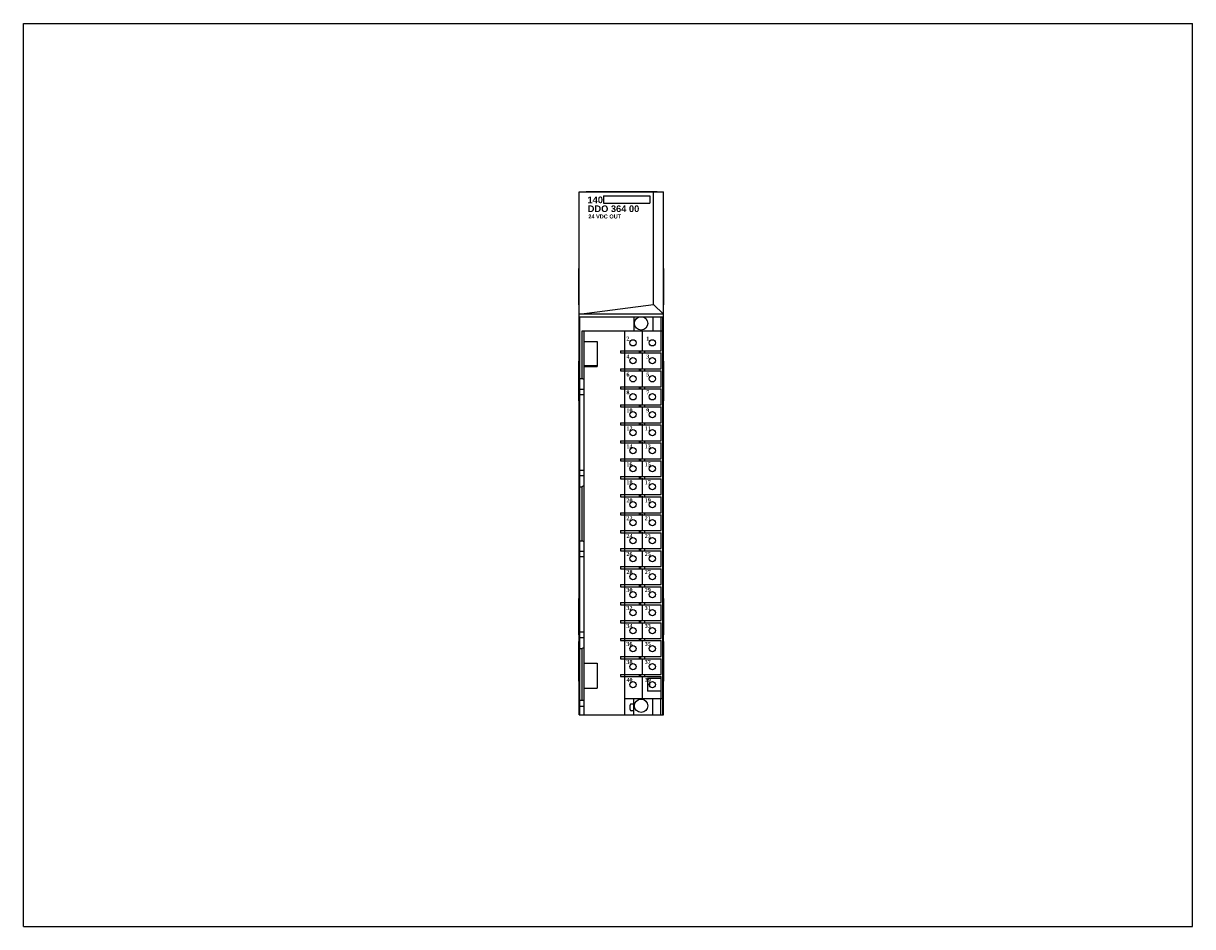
# Model space of a CAD drawing. Extents: x 0 to 22, y 0 to 27.4.
import ezdxf

# ---------------------------------------------------------------- set-up
doc = ezdxf.new("R2010")
doc.units = 0
doc.header["$LTSCALE"] = 1.21
doc.header["$MEASUREMENT"] = 0
doc.layers.get('0').update_dxf_attribs({"linetype": 'CONTINUOUS'})

msp = doc.modelspace()

# ---------------------------------------------------------------- linework, layer by layer
for p, q in [((0, 0), (0, 17)), ((0, 17), (22, 17)), ((22, 0), (22, 17)), ((10.458, 3.989), (10.458, 13.832)), ((10.458, 13.832), (12.046, 13.832)), ((10.588, 13.832), (10.588, 13.837)), ((10.588, 13.837), (11.927, 13.837)), ((10.917, 13.753), (10.917, 13.618)), ((10.917, 13.753), (11.786, 13.753)), ((11.786, 13.753), (11.786, 13.617)), ((11.859, 11.711), (11.859, 13.832)), ((11.927, 13.832), (11.927, 13.837)), ((12.046, 3.989), (12.046, 13.832)), ((10.917, 13.617), (11.786, 13.617)), ((10.452, 11.7), (10.452, 12.389)), ((10.458, 12.389), (10.452, 12.389)), ((12.046, 12.389), (12.052, 12.389)), ((12.052, 11.7), (12.052, 12.389)), ((10.458, 11.7), (10.452, 11.7)), ((10.458, 11.524), (11.859, 11.711)), ((11.859, 11.711), (12.046, 11.524)), ((12.046, 11.7), (12.052, 11.7)), ((12.046, 11.524), (10.458, 11.524)), ((10.472, 3.989), (10.472, 11.479)), ((10.472, 11.479), (11.616, 11.479)), ((11.486, 11.479), (11.486, 11.212)), ((11.63, 11.479), (12.041, 11.479)), ((11.845, 11.479), (11.845, 11.212)), ((11.994, 11.479), (11.994, 11.212)), ((12.033, 11.212), (12.033, 11.479)), ((12.042, 11.459), (12.041, 11.479)), ((12.042, 3.989), (12.042, 11.459)), ((11.647, 10.847), (11.647, 11.221)), ((10.512, 10.315), (10.512, 11.212)), ((10.512, 11.212), (12.033, 11.212)), ((10.551, 3.989), (10.551, 11.212)), ((10.551, 11.015), (10.797, 11.015)), ((10.797, 11.015), (10.797, 10.543)), ((11.317, 10.839), (11.317, 11.212)), ((12.002, 10.839), (12.002, 11.212)), ((12.034, 4.291), (12.034, 11.212)), ((11.235, 10.839), (11.235, 10.799)), ((11.235, 10.839), (12.002, 10.839)), ((11.235, 10.799), (12.002, 10.799)), ((11.313, 10.839), (11.313, 10.799)), ((11.317, 10.5), (11.317, 10.799)), ((11.589, 10.839), (11.589, 10.799)), ((11.609, 10.839), (11.609, 10.799)), ((11.647, 10.509), (11.647, 10.808)), ((11.687, 10.839), (11.687, 10.799)), ((12.002, 10.5), (12.002, 10.799)), ((10.451, 9.895), (10.451, 10.645)), ((10.451, 10.645), (10.458, 10.645)), ((10.456, 9.895), (10.456, 10.645)), ((12.046, 10.645), (12.051, 10.645)), ((12.051, 9.895), (12.051, 10.645)), ((10.451, 10.52), (10.456, 10.52)), ((10.787, 10.552), (10.551, 10.552)), ((10.551, 10.543), (10.797, 10.543)), ((10.787, 10.552), (10.787, 10.543)), ((11.235, 10.5), (11.235, 10.461)), ((11.235, 10.5), (12.002, 10.5)), ((11.235, 10.461), (12.002, 10.461)), ((11.313, 10.5), (11.313, 10.461)), ((11.317, 10.161), (11.317, 10.461)), ((11.589, 10.5), (11.589, 10.461)), ((11.609, 10.5), (11.609, 10.461)), ((11.647, 10.17), (11.647, 10.469)), ((11.687, 10.5), (11.687, 10.461)), ((12.002, 10.161), (12.002, 10.461)), ((12.046, 10.52), (12.051, 10.52)), ((10.472, 10.315), (10.512, 10.315)), ((10.551, 10.293), (10.512, 10.315)), ((11.235, 10.161), (11.235, 10.122)), ((11.235, 10.161), (12.002, 10.161)), ((11.235, 10.122), (12.002, 10.122)), ((11.313, 10.161), (11.313, 10.122)), ((11.317, 9.823), (11.317, 10.122)), ((11.589, 10.161), (11.589, 10.122)), ((11.609, 10.161), (11.609, 10.122)), ((11.647, 9.832), (11.647, 10.131)), ((11.687, 10.161), (11.687, 10.122)), ((12.002, 9.823), (12.002, 10.122)), ((10.451, 10.02), (10.456, 10.02)), ((10.551, 10.111), (10.472, 10.111)), ((10.551, 10.009), (10.472, 10.009)), ((12.046, 10.02), (12.051, 10.02)), ((10.451, 9.895), (10.458, 9.895)), ((11.235, 9.823), (11.235, 9.783)), ((11.235, 9.823), (12.002, 9.823)), ((11.235, 9.783), (12.002, 9.783)), ((11.313, 9.823), (11.313, 9.783)), ((11.317, 9.484), (11.317, 9.783)), ((11.589, 9.823), (11.589, 9.783)), ((11.609, 9.823), (11.609, 9.783)), ((11.647, 9.493), (11.647, 9.792)), ((11.687, 9.823), (11.687, 9.783)), ((12.002, 9.484), (12.002, 9.783)), ((12.051, 9.895), (12.046, 9.895)), ((11.235, 9.484), (11.235, 9.445)), ((11.235, 9.484), (12.002, 9.484)), ((11.313, 9.484), (11.313, 9.445)), ((11.589, 9.484), (11.589, 9.445)), ((11.609, 9.484), (11.609, 9.445)), ((11.687, 9.484), (11.687, 9.445)), ((11.235, 9.445), (12.002, 9.445)), ((11.317, 9.146), (11.317, 9.445)), ((11.647, 9.154), (11.647, 9.454)), ((12.002, 9.146), (12.002, 9.445)), ((11.235, 9.146), (11.235, 9.106)), ((11.235, 9.146), (12.002, 9.146)), ((11.235, 9.106), (12.002, 9.106)), ((11.313, 9.146), (11.313, 9.106)), ((11.317, 8.807), (11.317, 9.106)), ((11.589, 9.146), (11.589, 9.106)), ((11.609, 9.146), (11.609, 9.106)), ((11.647, 8.816), (11.647, 9.115)), ((11.687, 9.146), (11.687, 9.106)), ((12.002, 8.807), (12.002, 9.106)), ((11.235, 8.807), (11.235, 8.768)), ((11.235, 8.807), (12.002, 8.807)), ((11.313, 8.807), (11.313, 8.768)), ((11.589, 8.807), (11.589, 8.768)), ((11.609, 8.807), (11.609, 8.768)), ((11.687, 8.807), (11.687, 8.768)), ((10.551, 8.586), (10.472, 8.586)), ((11.235, 8.768), (12.002, 8.768)), ((11.317, 8.469), (11.317, 8.768)), ((11.647, 8.477), (11.647, 8.776)), ((12.002, 8.469), (12.002, 8.768)), ((10.551, 8.484), (10.472, 8.484)), ((11.235, 8.469), (12.002, 8.469)), ((11.235, 8.469), (11.235, 8.429)), ((11.235, 8.429), (12.002, 8.429)), ((11.313, 8.469), (11.313, 8.429)), ((11.317, 8.13), (11.317, 8.429)), ((11.589, 8.469), (11.589, 8.429)), ((11.609, 8.469), (11.609, 8.429)), ((11.647, 8.139), (11.647, 8.438)), ((11.687, 8.469), (11.687, 8.429)), ((12.002, 8.13), (12.002, 8.429)), ((10.472, 8.28), (10.512, 8.28)), ((10.551, 8.302), (10.512, 8.28)), ((10.512, 7.264), (10.512, 8.28)), ((11.235, 8.13), (12.002, 8.13)), ((11.235, 8.13), (11.235, 8.091)), ((11.235, 8.091), (12.002, 8.091)), ((11.313, 8.13), (11.313, 8.091)), ((11.317, 7.791), (11.317, 8.091)), ((11.589, 8.13), (11.589, 8.091)), ((11.609, 8.13), (11.609, 8.091)), ((11.647, 7.8), (11.647, 8.099)), ((11.687, 8.13), (11.687, 8.091)), ((12.002, 7.791), (12.002, 8.091)), ((11.235, 7.791), (12.002, 7.791)), ((11.235, 7.791), (11.235, 7.752)), ((11.235, 7.752), (12.002, 7.752)), ((11.313, 7.791), (11.313, 7.752)), ((11.317, 7.453), (11.317, 7.752)), ((11.589, 7.791), (11.589, 7.752)), ((11.609, 7.791), (11.609, 7.752)), ((11.647, 7.462), (11.647, 7.761)), ((11.687, 7.791), (11.687, 7.752)), ((12.002, 7.453), (12.002, 7.752)), ((10.472, 7.264), (10.512, 7.264)), ((10.551, 7.241), (10.512, 7.264)), ((11.235, 7.453), (12.002, 7.453)), ((11.235, 7.453), (11.235, 7.413)), ((11.235, 7.413), (12.002, 7.413)), ((11.313, 7.453), (11.313, 7.413)), ((11.317, 7.114), (11.317, 7.413)), ((11.589, 7.453), (11.589, 7.413)), ((11.609, 7.453), (11.609, 7.413)), ((11.647, 7.123), (11.647, 7.422)), ((11.687, 7.453), (11.687, 7.413)), ((12.002, 7.114), (12.002, 7.413)), ((10.551, 7.059), (10.472, 7.059)), ((11.235, 7.114), (12.002, 7.114)), ((11.235, 7.114), (11.235, 7.075)), ((11.235, 7.075), (12.002, 7.075)), ((11.313, 7.114), (11.313, 7.075)), ((11.317, 6.776), (11.317, 7.075)), ((11.589, 7.114), (11.589, 7.075)), ((11.609, 7.114), (11.609, 7.075)), ((11.647, 6.767), (11.647, 7.066)), ((11.687, 7.114), (11.687, 7.075)), ((12.002, 6.776), (12.002, 7.075)), ((10.551, 6.957), (10.472, 6.957)), ((11.235, 6.776), (12.002, 6.776)), ((11.235, 6.776), (11.235, 6.736)), ((11.235, 6.736), (12.002, 6.736)), ((11.313, 6.776), (11.313, 6.736)), ((11.317, 6.437), (11.317, 6.736)), ((11.589, 6.776), (11.589, 6.736)), ((11.609, 6.776), (11.609, 6.736)), ((11.647, 6.428), (11.647, 6.727)), ((11.687, 6.776), (11.687, 6.736)), ((12.002, 6.437), (12.002, 6.736)), ((11.235, 6.437), (12.002, 6.437)), ((11.235, 6.437), (11.235, 6.398)), ((11.235, 6.398), (12.002, 6.398)), ((11.313, 6.437), (11.313, 6.398)), ((11.317, 6.098), (11.317, 6.398)), ((11.589, 6.437), (11.589, 6.398)), ((11.609, 6.437), (11.609, 6.398)), ((11.647, 6.09), (11.647, 6.389)), ((11.687, 6.437), (11.687, 6.398)), ((12.002, 6.098), (12.002, 6.398)), ((10.458, 6.178), (10.452, 6.178)), ((10.452, 5.489), (10.452, 6.178)), ((12.046, 6.178), (12.052, 6.178)), ((12.052, 5.489), (12.052, 6.178)), ((11.235, 6.098), (12.002, 6.098)), ((11.235, 6.098), (11.235, 6.059)), ((11.235, 6.059), (12.002, 6.059)), ((11.313, 6.098), (11.313, 6.059)), ((11.317, 5.76), (11.317, 6.059)), ((11.589, 6.098), (11.589, 6.059)), ((11.609, 6.098), (11.609, 6.059)), ((11.647, 5.751), (11.647, 6.05)), ((11.687, 6.098), (11.687, 6.059)), ((12.002, 5.76), (12.002, 6.059)), ((11.235, 5.76), (12.002, 5.76)), ((11.235, 5.76), (11.235, 5.72)), ((11.235, 5.72), (12.002, 5.72)), ((11.313, 5.76), (11.313, 5.72)), ((11.317, 5.421), (11.317, 5.72)), ((11.589, 5.76), (11.589, 5.72)), ((11.609, 5.76), (11.609, 5.72)), ((11.687, 5.76), (11.687, 5.72)), ((12.002, 5.421), (12.002, 5.72)), ((10.551, 5.539), (10.472, 5.539)), ((11.647, 5.413), (11.647, 5.712)), ((10.451, 5.369), (10.458, 5.369)), ((10.451, 4.619), (10.451, 5.369)), ((10.458, 5.489), (10.452, 5.489)), ((10.456, 4.619), (10.456, 5.369)), ((10.551, 5.437), (10.472, 5.437)), ((11.235, 5.421), (12.002, 5.421)), ((11.235, 5.421), (11.235, 5.382)), ((11.235, 5.382), (12.002, 5.382)), ((11.313, 5.421), (11.313, 5.382)), ((11.317, 5.083), (11.317, 5.382)), ((11.589, 5.421), (11.589, 5.382)), ((11.609, 5.421), (11.609, 5.382)), ((11.647, 5.074), (11.647, 5.373)), ((11.687, 5.421), (11.687, 5.382)), ((12.002, 5.083), (12.002, 5.382)), ((12.046, 5.489), (12.052, 5.489)), ((12.046, 5.369), (12.051, 5.369)), ((12.051, 4.619), (12.051, 5.369)), ((10.451, 5.244), (10.456, 5.244)), ((10.472, 5.232), (10.512, 5.232)), ((10.551, 5.255), (10.512, 5.232)), ((10.512, 4.265), (10.512, 5.232)), ((11.235, 5.083), (12.002, 5.083)), ((11.235, 5.083), (11.235, 5.043)), ((11.313, 5.083), (11.313, 5.043)), ((11.589, 5.083), (11.589, 5.043)), ((11.609, 5.083), (11.609, 5.043)), ((11.687, 5.083), (11.687, 5.043)), ((12.046, 5.244), (12.051, 5.244)), ((10.551, 4.961), (10.797, 4.961)), ((10.797, 4.961), (10.797, 4.488)), ((11.235, 5.043), (12.002, 5.043)), ((11.317, 4.744), (11.317, 5.043)), ((11.647, 4.735), (11.647, 5.035)), ((12.002, 4.744), (12.002, 5.043)), ((10.451, 4.744), (10.456, 4.744)), ((11.235, 4.744), (12.002, 4.744)), ((11.235, 4.744), (11.235, 4.705)), ((11.235, 4.705), (12.002, 4.705)), ((11.313, 4.744), (11.313, 4.705)), ((11.317, 3.989), (11.317, 4.705)), ((11.589, 4.744), (11.589, 4.705)), ((11.609, 4.744), (11.609, 4.705)), ((11.647, 4.283), (11.647, 4.696)), ((11.687, 4.744), (11.687, 4.705)), ((12.002, 4.673), (11.741, 4.673)), ((11.741, 4.673), (11.741, 4.433)), ((12.002, 4.291), (12.002, 4.705)), ((12.046, 4.744), (12.051, 4.744)), ((10.451, 4.619), (10.458, 4.619)), ((10.551, 4.488), (10.797, 4.488)), ((12.002, 4.433), (11.741, 4.433)), ((12.051, 4.619), (12.046, 4.619)), ((10.472, 4.265), (10.551, 4.265)), ((11.317, 4.291), (12.034, 4.291)), ((11.486, 4.189), (11.437, 4.189)), ((11.486, 3.989), (11.486, 4.291)), ((11.845, 3.989), (11.845, 4.291)), ((11.994, 3.989), (11.994, 4.291)), ((12.033, 3.989), (12.033, 4.291)), ((10.458, 3.989), (12.046, 3.989)), ((10.551, 4.146), (10.472, 4.146)), ((11.417, 4.084), (11.417, 4.17)), ((11.486, 4.064), (11.437, 4.064)), ((0, 0), (22, 0))]:
    msp.add_line(p, q)
for centre, radius in [((11.623, 11.354), 0.125), ((11.47, 10.988), 0.0591), ((11.835, 10.988), 0.0591), ((11.47, 10.65), 0.0591), ((11.835, 10.65), 0.0591), ((11.47, 10.311), 0.0591), ((11.835, 10.311), 0.0591), ((11.47, 9.972), 0.0591), ((11.835, 9.972), 0.0591), ((11.47, 9.634), 0.0591), ((11.835, 9.634), 0.0591), ((11.47, 9.295), 0.0591), ((11.835, 9.295), 0.0591), ((11.47, 8.957), 0.0591), ((11.835, 8.957), 0.0591), ((11.47, 8.618), 0.0591), ((11.835, 8.618), 0.0591), ((11.47, 8.28), 0.0591), ((11.835, 8.28), 0.0591), ((11.47, 7.941), 0.0591), ((11.835, 7.941), 0.0591), ((11.47, 7.602), 0.0591), ((11.835, 7.602), 0.0591), ((11.47, 7.264), 0.0591), ((11.835, 7.264), 0.0591), ((11.47, 6.925), 0.0591), ((11.835, 6.925), 0.0591), ((11.47, 6.587), 0.0591), ((11.835, 6.587), 0.0591), ((11.47, 6.248), 0.0591), ((11.835, 6.248), 0.0591), ((11.47, 5.909), 0.0591), ((11.835, 5.909), 0.0591), ((11.47, 5.571), 0.0591), ((11.835, 5.571), 0.0591), ((11.47, 5.232), 0.0591), ((11.835, 5.232), 0.0591), ((11.47, 4.894), 0.0591), ((11.835, 4.894), 0.0591), ((11.47, 4.555), 0.0591), ((11.835, 4.555), 0.0591), ((11.623, 4.157), 0.125)]:
    msp.add_circle(centre, radius)
for centre, radius, start, end in [((11.847, 4.555), 0.0689, 146.4876, 214.153), ((11.437, 4.17), 0.0197, 90, 180), ((11.252, 4.246), 0.185, 333.0613, 341.0926), ((11.437, 4.084), 0.0197, 180, 270)]:
    msp.add_arc(centre, radius, start, end)

# ---------------------------------------------------------------- texts
at = {"attachment_point": 1}
for s, insert, char_height, width in [('\\fArial|b1|i0|c0|p34;140', (10.614, 13.741), 0.125, 0.28225), ('{\\fArial|b1|i0|c0|p34;DDO 364 00}', (10.618, 13.574), 0.125, 1.125), ('{\\fArial|b1|i0|c0|p34;24 VDC OUT}', (10.63, 13.403), 0.075, 1.1053)]:
    msp.add_mtext(s, dxfattribs=dict(at, insert=insert, char_height=char_height, width=width))
at = {"insert": (11.347, 11.105), "char_height": 0.075, "width": 0.6271, "attachment_point": 1, "line_spacing_factor": 2.704}
msp.add_mtext('{\\fTimes New Roman|b1|i0|c0|p18;2           1\\P4           3\\P6           5\\P8           7\\P10         9\\P12        11\\P14        13\\P16        15\\P18        17\\P20        19\\P22        21\\P24        23\\P26        25\\P28        27\\P30        29\\P32        31\\P34        33\\P36        35\\P38        37\\P40        39}', dxfattribs=at)

doc.saveas('drawing.dxf')
